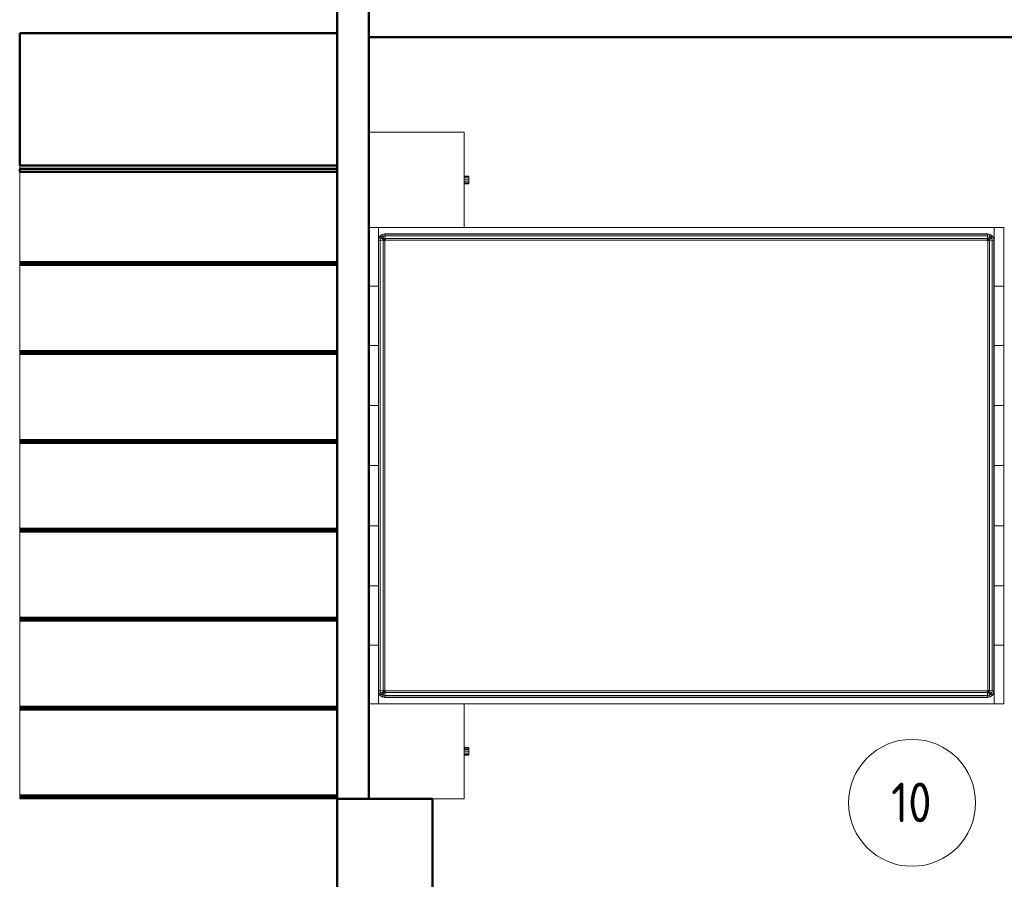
# Model space of a CAD drawing. Header units: millimetres. Extents: x -121 to 17420, y 1231 to 43130.
# Tile 34 of 57: x 11463 to 14565, y 38423 to 41130. Entities that reach past the tile are written whole.
import ezdxf

# ---------------------------------------------------------------- set-up
doc = ezdxf.new("R2010")
doc.units = ezdxf.units.MM
for name, color, linetype, lineweight in [('A-AREA-____-IDEN', 2, 'Continuous', 20), ('A-COLS-____-MCUT', 52, 'Continuous', 50), ('A-COLS-____-OTLN', 52, 'Continuous', 20), ('A-PART-____-MCUT', 2, 'Continuous', 50), ('A-PART-____-OTLN', 2, 'Continuous', 20), ('A-WALL-____-MCUT', 113, 'Continuous', 50), ('A-WALL-____-OTLN', 113, 'Continuous', 20), ('I-FURN-____-OTLN', 30, 'Continuous', 20), ('S-STRS-____-MCUT', 31, 'Continuous', 50), ('S-STRS-____-OTLN', 31, 'Continuous', 20)]:
    doc.layers.add(name, color=color, linetype=linetype, lineweight=lineweight)
doc.styles.add('GOST Common_1', font='GOST_Common.ttf', dxfattribs={"width": 0.9, "height": 125})

# ---------------------------------------------------------------- blocks, each defined once
blk = doc.blocks.new('Прямая форма - 83 new-608798-В_Этаж 01_Канализация')
at = {"layer": 'A-WALL-____-MCUT', "color": 253}
for p, q in [((3500, 100), (1175.8, 100)), ((3500, 0), (3500, 100))]:
    blk.add_line(p, q, dxfattribs=at)
blk = doc.blocks.new('Прямая форма - SW - 005-608799-В_Этаж 01_Канализация')
blk.add_blockref('Прямая форма - 83 new-608798-В_Этаж 01_Канализация', (0, 0))
blk = doc.blocks.new('Прямая форма - 83 new-608820-В_Этаж 01_Канализация')
at = {"layer": 'I-FURN-____-OTLN', "color": 9}
for p, q in [((750, -300), (750, 0)), ((-750, -300), (-750, 0)), ((-565.4, -30), (-750, -30)), ((-750, -30), (-565.4, -30)), ((-717.7, -31.5), (-710, -30)), ((-717.4, -32.2), (-709.9, -30.7)), ((-709.9, -30.7), (-710, -30)), ((-709.9, -30.7), (709.9, -30.7)), ((-709.4, -35.9), (-709.9, -30.7)), ((-565.4, 0), (-565.4, -30)), ((-565.4, 0), (-565.4, -30)), ((-378.3, -30), (-565.4, -30)), ((-565.4, -30), (-378.3, -30)), ((-378.3, 0), (-378.3, -30)), ((-378.3, 0), (-378.3, -30)), ((-189.6, -30), (-378.3, -30)), ((-378.3, -30), (-189.6, -30)), ((-189.6, 0), (-189.6, -30)), ((-189.6, 0), (-189.6, -30)), ((0, -30), (-189.6, -30)), ((-189.6, -30), (0, -30)), ((0, 0), (0, -30)), ((0, 0), (0, -30)), ((189.6, -30), (0, -30)), ((0, -30), (189.6, -30)), ((189.6, 0), (189.6, -30)), ((189.6, 0), (189.6, -30)), ((378.3, -30), (189.6, -30)), ((189.6, -30), (378.3, -30)), ((378.3, 0), (378.3, -30)), ((378.3, 0), (378.3, -30)), ((378.3, -30), (565.4, -30)), ((378.3, -30), (565.4, -30)), ((565.4, 0), (565.4, -30)), ((565.4, 0), (565.4, -30)), ((565.4, -30), (750, -30)), ((565.4, -30), (750, -30)), ((709.4, -35.9), (709.9, -30.7)), ((709.9, -30.7), (710, -30)), ((709.9, -30.7), (717.4, -32.2)), ((710, -30), (717.7, -31.5)), ((1050, -300), (1050, 0)), ((-730, -50), (-728.5, -42.3)), ((-730, -1950), (-730, -50)), ((-729.3, -50.1), (-730, -50)), ((-729.3, -50.1), (-727.8, -42.6)), ((-729.3, -1949.9), (-729.3, -50.1)), ((-724.1, -50.6), (-729.3, -50.1)), ((-728.5, -42.3), (-724.1, -35.9)), ((-727.8, -42.6), (-728.5, -42.3)), ((-727.8, -42.6), (-723.7, -36.3)), ((-723, -44.6), (-727.8, -42.6)), ((-724.1, -35.9), (-717.7, -31.5)), ((-723.7, -36.3), (-724.1, -35.9)), ((-724.1, -50.6), (-723, -44.6)), ((-724.1, -1949.4), (-724.1, -50.6)), ((-715.2, -51.5), (-724.1, -50.6)), ((-723.7, -36.3), (-717.4, -32.2)), ((-719.9, -40.1), (-723.7, -36.3)), ((-723, -44.6), (-719.9, -40.1)), ((-714.5, -48.1), (-723, -44.6)), ((-719.9, -40.1), (-715.4, -37)), ((-713.5, -46.5), (-719.9, -40.1)), ((-717.4, -32.2), (-717.7, -31.5)), ((-715.4, -37), (-717.4, -32.2)), ((-715.4, -37), (-709.4, -35.9)), ((-711.9, -45.5), (-715.4, -37)), ((-715.2, -51.5), (-714.5, -48.1)), ((-715.2, -1948.5), (-715.2, -51.5)), ((-710, -52), (-715.2, -51.5)), ((-714.5, -48.1), (-713.5, -46.5)), ((-710, -50), (-714.5, -48.1)), ((-713.5, -46.5), (-711.9, -45.5)), ((-710, -50), (-713.5, -46.5)), ((-711.9, -45.5), (-708.5, -44.8)), ((-710, -50), (-711.9, -45.5)), ((-709.7, -50.3), (-710, -50)), ((-710, -52), (-709.7, -50.3)), ((-710, -1948), (-710, -52)), ((-709.7, -50.3), (-708, -50)), ((-709.4, -35.9), (709.4, -35.9)), ((-708.5, -44.8), (-709.4, -35.9)), ((-708.5, -44.8), (708.5, -44.8)), ((-708, -50), (-708.5, -44.8)), ((-708, -50), (708, -50)), ((708, -50), (708.5, -44.8)), ((708, -50), (709.7, -50.3)), ((708.5, -44.8), (709.4, -35.9)), ((708.5, -44.8), (711.9, -45.5)), ((709.4, -35.9), (715.4, -37)), ((709.7, -50.3), (710, -50)), ((709.7, -50.3), (710, -52)), ((710, -50), (711.9, -45.5)), ((710, -50), (713.5, -46.5)), ((710, -50), (714.5, -48.1)), ((710, -52), (715.2, -51.5)), ((710, -52), (710, -1948)), ((711.9, -45.5), (715.4, -37)), ((711.9, -45.5), (713.5, -46.5)), ((713.5, -46.5), (719.9, -40.1)), ((713.5, -46.5), (714.5, -48.1)), ((714.5, -48.1), (723, -44.6)), ((714.5, -48.1), (715.2, -51.5)), ((715.2, -51.5), (724.1, -50.6)), ((715.2, -51.5), (715.2, -1948.5)), ((715.4, -37), (717.4, -32.2)), ((715.4, -37), (719.9, -40.1)), ((717.4, -32.2), (717.7, -31.5)), ((717.4, -32.2), (723.7, -36.3)), ((717.7, -31.5), (724.1, -35.9)), ((719.9, -40.1), (723.7, -36.3)), ((719.9, -40.1), (723, -44.6)), ((723, -44.6), (727.8, -42.6)), ((723, -44.6), (724.1, -50.6)), ((723.7, -36.3), (724.1, -35.9)), ((723.7, -36.3), (727.8, -42.6)), ((724.1, -35.9), (728.5, -42.3)), ((724.1, -50.6), (729.3, -50.1)), ((724.1, -50.6), (724.1, -1949.4)), ((727.8, -42.6), (728.5, -42.3)), ((727.8, -42.6), (729.3, -50.1)), ((728.5, -42.3), (730, -50)), ((729.3, -50.1), (730, -50)), ((729.3, -50.1), (729.3, -1949.9)), ((730, -50), (730, -1950)), ((-1050, -300), (-1050, -200)), ((-750, -300), (-1050, -300)), ((-912, -315), (-912, -300)), ((-910.4, -315), (-910.4, -300)), ((-906, -315), (-906, -300)), ((-900, -315), (-900, -300)), ((-894, -315), (-894, -300)), ((-889.6, -315), (-889.6, -300)), ((-888, -315), (-888, -300)), ((-750, -1970), (-750, -300)), ((1050, -300), (750, -300)), ((750, -300), (750, -1970)), ((888, -315), (888, -300)), ((889.6, -315), (889.6, -300)), ((894, -315), (894, -300)), ((900, -315), (900, -300)), ((906, -315), (906, -300)), ((910.4, -315), (910.4, -300)), ((912, -315), (912, -300)), ((-912, -315), (-910.4, -315)), ((-910.4, -315), (-906, -315)), ((-906, -315), (-900, -315)), ((-900, -315), (-894, -315)), ((-894, -315), (-889.6, -315)), ((-889.6, -315), (-888, -315)), ((888, -315), (889.6, -315)), ((889.6, -315), (894, -315)), ((894, -315), (900, -315)), ((900, -315), (906, -315)), ((906, -315), (910.4, -315)), ((910.4, -315), (912, -315)), ((-730, -1950), (-729.3, -1949.9)), ((-728.5, -1957.7), (-730, -1950)), ((-729.3, -1949.9), (-724.1, -1949.4)), ((-727.8, -1957.4), (-729.3, -1949.9)), ((-724.1, -1949.4), (-715.2, -1948.5)), ((-723, -1955.4), (-724.1, -1949.4)), ((-714.5, -1951.9), (-723, -1955.4)), ((-713.5, -1953.5), (-719.9, -1959.9)), ((-715.2, -1948.5), (-710, -1948)), ((-714.5, -1951.9), (-715.2, -1948.5)), ((-710, -1950), (-714.5, -1951.9)), ((-713.5, -1953.5), (-714.5, -1951.9)), ((-710, -1950), (-713.5, -1953.5)), ((-711.9, -1954.5), (-713.5, -1953.5)), ((-710, -1950), (-711.9, -1954.5)), ((-709.7, -1949.7), (-710, -1948)), ((-709.7, -1949.7), (-710, -1950)), ((-708, -1950), (-709.7, -1949.7)), ((-708, -1950), (-708.5, -1955.2)), ((708, -1950), (-708, -1950)), ((709.7, -1949.7), (708, -1950)), ((708, -1950), (708.5, -1955.2)), ((710, -1948), (709.7, -1949.7)), ((709.7, -1949.7), (710, -1950)), ((710, -1948), (715.2, -1948.5)), ((710, -1950), (714.5, -1951.9)), ((710, -1950), (713.5, -1953.5)), ((710, -1950), (711.9, -1954.5)), ((713.5, -1953.5), (711.9, -1954.5)), ((714.5, -1951.9), (713.5, -1953.5)), ((713.5, -1953.5), (719.9, -1959.9)), ((715.2, -1948.5), (714.5, -1951.9)), ((714.5, -1951.9), (723, -1955.4)), ((715.2, -1948.5), (724.1, -1949.4)), ((724.1, -1949.4), (723, -1955.4)), ((724.1, -1949.4), (729.3, -1949.9)), ((729.3, -1949.9), (727.8, -1957.4)), ((730, -1950), (728.5, -1957.7)), ((729.3, -1949.9), (730, -1950)), ((-750, -1970), (-565.4, -1970)), ((-750, -1970), (-750, -2000)), ((-750, -1970), (-750, -2000)), ((-750, -1970), (-565.4, -1970)), ((-727.8, -1957.4), (-728.5, -1957.7)), ((-724.1, -1964.1), (-728.5, -1957.7)), ((-723, -1955.4), (-727.8, -1957.4)), ((-723.7, -1963.7), (-727.8, -1957.4)), ((-723.7, -1963.7), (-724.1, -1964.1)), ((-717.7, -1968.5), (-724.1, -1964.1)), ((-719.9, -1959.9), (-723.7, -1963.7)), ((-717.4, -1967.8), (-723.7, -1963.7)), ((-719.9, -1959.9), (-723, -1955.4)), ((-715.4, -1963), (-719.9, -1959.9)), ((-717.4, -1967.8), (-717.7, -1968.5)), ((-710, -1970), (-717.7, -1968.5)), ((-715.4, -1963), (-717.4, -1967.8)), ((-709.9, -1969.3), (-717.4, -1967.8)), ((-711.9, -1954.5), (-715.4, -1963)), ((-709.4, -1964.1), (-715.4, -1963)), ((-708.5, -1955.2), (-711.9, -1954.5)), ((-709.9, -1969.3), (-710, -1970)), ((-709.4, -1964.1), (-709.9, -1969.3)), ((709.9, -1969.3), (-709.9, -1969.3)), ((-708.5, -1955.2), (-709.4, -1964.1)), ((709.4, -1964.1), (-709.4, -1964.1)), ((708.5, -1955.2), (-708.5, -1955.2)), ((-565.4, -1970), (-378.3, -1970)), ((-565.4, -1970), (-565.4, -2000)), ((-565.4, -1970), (-565.4, -2000)), ((-565.4, -1970), (-378.3, -1970)), ((-378.3, -1970), (-189.6, -1970)), ((-378.3, -1970), (-378.3, -2000)), ((-378.3, -1970), (-378.3, -2000)), ((-378.3, -1970), (-189.6, -1970)), ((-189.6, -1970), (0, -1970)), ((-189.6, -1970), (-189.6, -2000)), ((-189.6, -1970), (-189.6, -2000)), ((-189.6, -1970), (0, -1970)), ((0, -1970), (189.6, -1970)), ((0, -1970), (0, -2000)), ((0, -1970), (0, -2000)), ((0, -1970), (189.6, -1970)), ((189.6, -1970), (378.3, -1970)), ((189.6, -1970), (189.6, -2000)), ((189.6, -1970), (189.6, -2000)), ((189.6, -1970), (378.3, -1970)), ((378.3, -1970), (565.4, -1970)), ((378.3, -1970), (378.3, -2000)), ((378.3, -1970), (378.3, -2000)), ((378.3, -1970), (565.4, -1970)), ((565.4, -1970), (750, -1970)), ((565.4, -1970), (565.4, -2000)), ((565.4, -1970), (565.4, -2000)), ((565.4, -1970), (750, -1970)), ((711.9, -1954.5), (708.5, -1955.2)), ((708.5, -1955.2), (709.4, -1964.1)), ((715.4, -1963), (709.4, -1964.1)), ((709.4, -1964.1), (709.9, -1969.3)), ((717.4, -1967.8), (709.9, -1969.3)), ((709.9, -1969.3), (710, -1970)), ((717.7, -1968.5), (710, -1970)), ((711.9, -1954.5), (715.4, -1963)), ((719.9, -1959.9), (715.4, -1963)), ((715.4, -1963), (717.4, -1967.8)), ((723.7, -1963.7), (717.4, -1967.8)), ((717.4, -1967.8), (717.7, -1968.5)), ((724.1, -1964.1), (717.7, -1968.5)), ((723, -1955.4), (719.9, -1959.9)), ((719.9, -1959.9), (723.7, -1963.7)), ((723, -1955.4), (727.8, -1957.4)), ((727.8, -1957.4), (723.7, -1963.7)), ((723.7, -1963.7), (724.1, -1964.1)), ((728.5, -1957.7), (724.1, -1964.1)), ((727.8, -1957.4), (728.5, -1957.7)), ((750, -1970), (750, -2000)), ((750, -1970), (750, -2000)), ((-565.4, -2000), (-750, -2000)), ((-750, -2000), (-565.4, -2000)), ((-378.3, -2000), (-565.4, -2000)), ((-565.4, -2000), (-378.3, -2000)), ((-189.6, -2000), (-378.3, -2000)), ((-378.3, -2000), (-189.6, -2000)), ((0, -2000), (-189.6, -2000)), ((-189.6, -2000), (0, -2000)), ((189.6, -2000), (0, -2000)), ((0, -2000), (189.6, -2000)), ((378.3, -2000), (189.6, -2000)), ((189.6, -2000), (378.3, -2000)), ((378.3, -2000), (565.4, -2000)), ((378.3, -2000), (565.4, -2000)), ((565.4, -2000), (750, -2000)), ((565.4, -2000), (750, -2000))]:
    blk.add_line(p, q, dxfattribs=at)
blk = doc.blocks.new('Прямая форма - FU - 050-608821-В_Этаж 01_Канализация')
blk.add_blockref('Прямая форма - 83 new-608820-В_Этаж 01_Канализация', (0, 0))
blk = doc.blocks.new('Прямая форма - 83 new-608839-В_Этаж 01_Канализация')
at = {"layer": 'A-COLS-____-MCUT', "color": 253}
for p, q in [((150, 150), (-150, 150)), ((-150, 150), (-150, -150)), ((150, -150), (150, 150)), ((-150, -150), (150, -150))]:
    blk.add_line(p, q, dxfattribs=at)
blk = doc.blocks.new('Прямая форма - CRE - 002-608840-В_Этаж 01_Канализация')
blk.add_blockref('Прямая форма - 83 new-608839-В_Этаж 01_Канализация', (0, 0))
blk = doc.blocks.new('Прямая форма - 83 new-608919-В_Этаж 01_Канализация')
at = {"layer": 'A-WALL-____-MCUT', "color": 253}
for p, q in [((6700, 0), (2900, 0)), ((2900, 0), (2900, -100)), ((2900, -100), (6700, -100))]:
    blk.add_line(p, q, dxfattribs=at)
blk = doc.blocks.new('Прямая форма - SW - 005-608920-В_Этаж 01_Канализация')
blk.add_blockref('Прямая форма - 83 new-608919-В_Этаж 01_Канализация', (0, 0))
blk = doc.blocks.new('Family - 83 new-608975-В_Этаж 01_Канализация')
at = {"layer": 'S-STRS-____-OTLN', "color": 9}
for p, q in [((0, -620), (-1000, -620)), ((0, -620.2), (-1000, -620.2)), ((0, -620), (0, -620.2)), ((0, -620.2), (0, -620.8)), ((0, -620.8), (-1000, -620.8)), ((0, -621.7), (-1000, -621.7)), ((0, -622.9), (-1000, -622.9)), ((0, -624.5), (-1000, -624.5)), ((0, -626.2), (-1000, -626.2)), ((0, -628.2), (-1000, -628.2)), ((0, -630.3), (-1000, -630.3)), ((0, -632.5), (-1000, -632.5)), ((0, -620.8), (0, -621.7)), ((0, -621.7), (0, -622.9)), ((0, -622.9), (0, -624.5)), ((0, -624.5), (0, -626.2)), ((0, -626.2), (0, -628.2)), ((0, -628.2), (0, -630.3)), ((0, -630.3), (0, -632.5)), ((0, -632.5), (0, -900))]:
    blk.add_line(p, q, dxfattribs=at)
blk = doc.blocks.new('Family - Timber - Floor-608976-В_Этаж 01_Канализация')
blk.add_blockref('Family - 83 new-608975-В_Этаж 01_Канализация', (0, 0))
blk = doc.blocks.new('Family - 83 new-608979-В_Этаж 01_Канализация')
at = {"layer": 'S-STRS-____-OTLN', "color": 9}
for p, q in [((0, -900), (-1000, -900)), ((0, -900.2), (-1000, -900.2)), ((0, -900.8), (-1000, -900.8)), ((0, -901.7), (-1000, -901.7)), ((0, -902.9), (-1000, -902.9)), ((0, -904.5), (-1000, -904.5)), ((0, -906.3), (-1000, -906.3)), ((0, -908.2), (-1000, -908.2)), ((0, -910.3), (-1000, -910.3)), ((0, -912.5), (-1000, -912.5)), ((0, -900), (0, -900.2)), ((0, -900.2), (0, -900.8)), ((0, -900.8), (0, -901.7)), ((0, -901.7), (0, -902.9)), ((0, -902.9), (0, -904.5)), ((0, -904.5), (0, -906.3)), ((0, -906.3), (0, -908.2)), ((0, -908.2), (0, -910.3)), ((0, -910.3), (0, -912.5)), ((0, -912.5), (0, -1180))]:
    blk.add_line(p, q, dxfattribs=at)
blk = doc.blocks.new('Family - Timber - Floor-608980-В_Этаж 01_Канализация')
blk.add_blockref('Family - 83 new-608979-В_Этаж 01_Канализация', (0, 0))
blk = doc.blocks.new('Family - 83 new-608983-В_Этаж 01_Канализация')
at = {"layer": 'S-STRS-____-OTLN', "color": 9}
for p, q in [((0, -340), (-1000, -340)), ((0, -340.2), (-1000, -340.2)), ((0, -340.8), (-1000, -340.8)), ((0, -340), (0, -340.2)), ((0, -340.2), (0, -340.8)), ((0, -340.8), (0, -341.7)), ((0, -341.7), (-1000, -341.7)), ((0, -342.9), (-1000, -342.9)), ((0, -344.5), (-1000, -344.5)), ((0, -346.2), (-1000, -346.2)), ((0, -348.2), (-1000, -348.2)), ((0, -350.3), (-1000, -350.3)), ((0, -352.5), (-1000, -352.5)), ((0, -341.7), (0, -342.9)), ((0, -342.9), (0, -344.5)), ((0, -344.5), (0, -346.2)), ((0, -346.2), (0, -348.2)), ((0, -348.2), (0, -350.3)), ((0, -350.3), (0, -352.5)), ((0, -352.5), (0, -620))]:
    blk.add_line(p, q, dxfattribs=at)
blk = doc.blocks.new('Family - Timber - Floor-608984-В_Этаж 01_Канализация')
blk.add_blockref('Family - 83 new-608983-В_Этаж 01_Канализация', (0, 0))
blk = doc.blocks.new('Family - 83 new-608987-В_Этаж 01_Канализация')
at = {"layer": 'S-STRS-____-MCUT', "color": 253}
for p, q in [((0, -1775), (-1000, -1775)), ((-1000, -1775), (-1000, -2192.3)), ((0, -2192.3), (0, -1775)), ((-1000, -2192.3), (0, -2192.3))]:
    blk.add_line(p, q, dxfattribs=at)
at = {"layer": 'S-STRS-____-OTLN', "color": 9}
blk.add_line((0, -1765), (0, -1775), dxfattribs=at)
blk = doc.blocks.new('Family - Concrete - Structural-608988-В_Этаж 01_Канализация')
blk.add_blockref('Family - 83 new-608987-В_Этаж 01_Канализация', (0, 0))
blk = doc.blocks.new('Family - 83 new-609009-В_Этаж 01_Канализация')
at = {"layer": 'S-STRS-____-OTLN', "color": 9}
for p, q in [((0, -1180), (-1000, -1180)), ((0, -1180.2), (-1000, -1180.2)), ((0, -1180.8), (-1000, -1180.8)), ((0, -1181.7), (-1000, -1181.7)), ((0, -1182.9), (-1000, -1182.9)), ((0, -1184.5), (-1000, -1184.5)), ((0, -1186.2), (-1000, -1186.2)), ((0, -1188.2), (-1000, -1188.2)), ((0, -1190.3), (-1000, -1190.3)), ((0, -1192.5), (-1000, -1192.5)), ((0, -1180), (0, -1180.2)), ((0, -1180.2), (0, -1180.8)), ((0, -1180.8), (0, -1181.7)), ((0, -1181.7), (0, -1182.9)), ((0, -1182.9), (0, -1184.5)), ((0, -1184.5), (0, -1186.2)), ((0, -1186.2), (0, -1188.2)), ((0, -1188.2), (0, -1190.3)), ((0, -1190.3), (0, -1192.5)), ((0, -1192.5), (0, -1460))]:
    blk.add_line(p, q, dxfattribs=at)
blk = doc.blocks.new('Family - Timber - Floor-609010-В_Этаж 01_Канализация')
blk.add_blockref('Family - 83 new-609009-В_Этаж 01_Канализация', (0, 0))
blk = doc.blocks.new('Family - 83 new-609013-В_Этаж 01_Канализация')
at = {"layer": 'S-STRS-____-OTLN', "color": 9}
for p, q in [((0, -1460), (-1000, -1460)), ((0, -1460.2), (-1000, -1460.2)), ((0, -1460.8), (-1000, -1460.8)), ((0, -1461.7), (-1000, -1461.7)), ((0, -1462.9), (-1000, -1462.9)), ((0, -1464.5), (-1000, -1464.5)), ((0, -1466.2), (-1000, -1466.2)), ((0, -1468.2), (-1000, -1468.2)), ((0, -1470.3), (-1000, -1470.3)), ((0, -1472.5), (-1000, -1472.5)), ((0, -1460), (0, -1460.2)), ((0, -1460.2), (0, -1460.8)), ((0, -1460.8), (0, -1461.7)), ((0, -1461.7), (0, -1462.9)), ((0, -1462.9), (0, -1464.5)), ((0, -1464.5), (0, -1466.2)), ((0, -1466.2), (0, -1468.2)), ((0, -1468.2), (0, -1470.3)), ((0, -1470.3), (0, -1472.5)), ((0, -1472.5), (0, -1755))]:
    blk.add_line(p, q, dxfattribs=at)
blk = doc.blocks.new('Family - Timber - Floor-609014-В_Этаж 01_Канализация')
blk.add_blockref('Family - 83 new-609013-В_Этаж 01_Канализация', (0, 0))
blk = doc.blocks.new('Family - 83 new-609015-В_Этаж 01_Канализация')
at = {"layer": 'S-STRS-____-MCUT', "color": 253}
for p, q in [((0, -1755), (-1000, -1755)), ((-1000, -1755), (-1000, -1765)), ((-1000, -1765), (0, -1765)), ((0, -1765), (0, -1755))]:
    blk.add_line(p, q, dxfattribs=at)
blk = doc.blocks.new('Family - Timber - Floor-609016-В_Этаж 01_Канализация')
blk.add_blockref('Family - 83 new-609015-В_Этаж 01_Канализация', (0, 0))
blk = doc.blocks.new('Family - 83 new-609033-В_Этаж 01_Канализация')
at = {"layer": 'S-STRS-____-OTLN', "color": 9}
for p, q in [((0, 220), (-1000, 220)), ((0, 219.8), (-1000, 219.8)), ((0, 219.2), (-1000, 219.2)), ((0, 218.3), (-1000, 218.3)), ((0, 220), (0, 219.8)), ((0, 219.8), (0, 219.2)), ((0, 219.2), (0, 218.3)), ((0, 218.3), (0, 217.1)), ((0, 217.1), (-1000, 217.1)), ((0, 215.5), (-1000, 215.5)), ((0, 213.8), (-1000, 213.8)), ((0, 211.8), (-1000, 211.8)), ((0, 209.7), (-1000, 209.7)), ((0, 207.5), (-1000, 207.5)), ((0, 217.1), (0, 215.5)), ((0, 215.5), (0, 213.8)), ((0, 213.8), (0, 211.8)), ((0, 211.8), (0, 209.7)), ((0, 209.7), (0, 207.5)), ((0, 207.5), (0, -60))]:
    blk.add_line(p, q, dxfattribs=at)
blk = doc.blocks.new('Family - Timber - Floor-609034-В_Этаж 01_Канализация')
blk.add_blockref('Family - 83 new-609033-В_Этаж 01_Канализация', (0, 0))
blk = doc.blocks.new('Family - 83 new-609041-В_Этаж 01_Канализация')
at = {"layer": 'S-STRS-____-OTLN', "color": 9}
for p, q in [((0, -60), (-1000, -60)), ((0, -60.2), (-1000, -60.2)), ((0, -60.8), (-1000, -60.8)), ((0, -61.7), (-1000, -61.7)), ((0, -60), (0, -60.2)), ((0, -60.2), (0, -60.8)), ((0, -60.8), (0, -61.7)), ((0, -61.7), (0, -62.9)), ((0, -62.9), (-1000, -62.9)), ((0, -64.5), (-1000, -64.5)), ((0, -66.2), (-1000, -66.2)), ((0, -68.2), (-1000, -68.2)), ((0, -70.3), (-1000, -70.3)), ((0, -72.5), (-1000, -72.5)), ((0, -62.9), (0, -64.5)), ((0, -64.5), (0, -66.2)), ((0, -66.2), (0, -68.2)), ((0, -68.2), (0, -70.3)), ((0, -70.3), (0, -72.5)), ((0, -72.5), (0, -340))]:
    blk.add_line(p, q, dxfattribs=at)
blk = doc.blocks.new('Family - Timber - Floor-609042-В_Этаж 01_Канализация')
blk.add_blockref('Family - 83 new-609041-В_Этаж 01_Канализация', (0, 0))
blk = doc.blocks.new('Family - STAIR - 002-609057-В_Этаж 01_Канализация')
for name in ['Family - Timber - Floor-609034-В_Этаж 01_Канализация', 'Family - Timber - Floor-609042-В_Этаж 01_Канализация', 'Family - Timber - Floor-608984-В_Этаж 01_Канализация', 'Family - Timber - Floor-608976-В_Этаж 01_Канализация', 'Family - Timber - Floor-608980-В_Этаж 01_Канализация', 'Family - Timber - Floor-609010-В_Этаж 01_Канализация', 'Family - Timber - Floor-609014-В_Этаж 01_Канализация', 'Family - Timber - Floor-609016-В_Этаж 01_Канализация', 'Family - Concrete - Structural-608988-В_Этаж 01_Канализация']:
    blk.add_blockref(name, (0, 0))
blk = doc.blocks.new('Family - 83 new-609079-В_Этаж 01_Канализация')
at = {"layer": 'A-PART-____-OTLN', "color": 9}
for p, q in [((0, -620), (-1000, -620)), ((0, -620.2), (-1000, -620.2)), ((0, -620), (0, -620.2)), ((0, -620.2), (0, -620.8)), ((0, -620.8), (-1000, -620.8)), ((0, -621.7), (-1000, -621.7)), ((0, -622.9), (-1000, -622.9)), ((0, -624.5), (-1000, -624.5)), ((0, -626.2), (-1000, -626.2)), ((0, -628.2), (-1000, -628.2)), ((0, -630.3), (-1000, -630.3)), ((0, -632.5), (-1000, -632.5)), ((0, -620.8), (0, -621.7)), ((0, -621.7), (0, -622.9)), ((0, -622.9), (0, -624.5)), ((0, -624.5), (0, -626.2)), ((0, -626.2), (0, -628.2)), ((0, -628.2), (0, -630.3)), ((0, -630.3), (0, -632.5)), ((0, -632.5), (0, -900))]:
    blk.add_line(p, q, dxfattribs=at)
blk = doc.blocks.new('Family - Timber - Floor-609080-В_Этаж 01_Канализация')
blk.add_blockref('Family - 83 new-609079-В_Этаж 01_Канализация', (0, 0))
blk = doc.blocks.new('Family - 83 new-609085-В_Этаж 01_Канализация')
at = {"layer": 'A-PART-____-OTLN', "color": 9}
for p, q in [((0, -900), (-1000, -900)), ((0, -900.2), (-1000, -900.2)), ((0, -900.8), (-1000, -900.8)), ((0, -901.7), (-1000, -901.7)), ((0, -902.9), (-1000, -902.9)), ((0, -904.5), (-1000, -904.5)), ((0, -906.3), (-1000, -906.3)), ((0, -908.2), (-1000, -908.2)), ((0, -910.3), (-1000, -910.3)), ((0, -912.5), (-1000, -912.5)), ((0, -900), (0, -900.2)), ((0, -900.2), (0, -900.8)), ((0, -900.8), (0, -901.7)), ((0, -901.7), (0, -902.9)), ((0, -902.9), (0, -904.5)), ((0, -904.5), (0, -906.3)), ((0, -906.3), (0, -908.2)), ((0, -908.2), (0, -910.3)), ((0, -910.3), (0, -912.5)), ((0, -912.5), (0, -1180))]:
    blk.add_line(p, q, dxfattribs=at)
blk = doc.blocks.new('Family - Timber - Floor-609086-В_Этаж 01_Канализация')
blk.add_blockref('Family - 83 new-609085-В_Этаж 01_Канализация', (0, 0))
blk = doc.blocks.new('Family - 83 new-609091-В_Этаж 01_Канализация')
at = {"layer": 'A-PART-____-OTLN', "color": 9}
for p, q in [((0, -340), (-1000, -340)), ((0, -340.2), (-1000, -340.2)), ((0, -340.8), (-1000, -340.8)), ((0, -340), (0, -340.2)), ((0, -340.2), (0, -340.8)), ((0, -340.8), (0, -341.7)), ((0, -341.7), (-1000, -341.7)), ((0, -342.9), (-1000, -342.9)), ((0, -344.5), (-1000, -344.5)), ((0, -346.2), (-1000, -346.2)), ((0, -348.2), (-1000, -348.2)), ((0, -350.3), (-1000, -350.3)), ((0, -352.5), (-1000, -352.5)), ((0, -341.7), (0, -342.9)), ((0, -342.9), (0, -344.5)), ((0, -344.5), (0, -346.2)), ((0, -346.2), (0, -348.2)), ((0, -348.2), (0, -350.3)), ((0, -350.3), (0, -352.5)), ((0, -352.5), (0, -620))]:
    blk.add_line(p, q, dxfattribs=at)
blk = doc.blocks.new('Family - Timber - Floor-609092-В_Этаж 01_Канализация')
blk.add_blockref('Family - 83 new-609091-В_Этаж 01_Канализация', (0, 0))
blk = doc.blocks.new('Family - 83 new-609097-В_Этаж 01_Канализация')
at = {"layer": 'A-PART-____-MCUT', "color": 253}
for p, q in [((0, -1775), (-1000, -1775)), ((-1000, -1775), (-1000, -2192.3)), ((0, -2192.3), (0, -1775)), ((-1000, -2192.3), (0, -2192.3))]:
    blk.add_line(p, q, dxfattribs=at)
at = {"layer": 'A-PART-____-OTLN', "color": 9}
blk.add_line((0, -1765), (0, -1775), dxfattribs=at)
blk = doc.blocks.new('Family - Concrete - Structural-609098-В_Этаж 01_Канализация')
blk.add_blockref('Family - 83 new-609097-В_Этаж 01_Канализация', (0, 0))
blk = doc.blocks.new('Family - 83 new-609130-В_Этаж 01_Канализация')
at = {"layer": 'A-PART-____-OTLN', "color": 9}
for p, q in [((0, -1180), (-1000, -1180)), ((0, -1180.2), (-1000, -1180.2)), ((0, -1180.8), (-1000, -1180.8)), ((0, -1181.7), (-1000, -1181.7)), ((0, -1182.9), (-1000, -1182.9)), ((0, -1184.5), (-1000, -1184.5)), ((0, -1186.2), (-1000, -1186.2)), ((0, -1188.2), (-1000, -1188.2)), ((0, -1190.3), (-1000, -1190.3)), ((0, -1192.5), (-1000, -1192.5)), ((0, -1180), (0, -1180.2)), ((0, -1180.2), (0, -1180.8)), ((0, -1180.8), (0, -1181.7)), ((0, -1181.7), (0, -1182.9)), ((0, -1182.9), (0, -1184.5)), ((0, -1184.5), (0, -1186.2)), ((0, -1186.2), (0, -1188.2)), ((0, -1188.2), (0, -1190.3)), ((0, -1190.3), (0, -1192.5)), ((0, -1192.5), (0, -1460))]:
    blk.add_line(p, q, dxfattribs=at)
blk = doc.blocks.new('Family - Timber - Floor-609131-В_Этаж 01_Канализация')
blk.add_blockref('Family - 83 new-609130-В_Этаж 01_Канализация', (0, 0))
blk = doc.blocks.new('Family - 83 new-609136-В_Этаж 01_Канализация')
at = {"layer": 'A-PART-____-OTLN', "color": 9}
for p, q in [((0, -1460), (-1000, -1460)), ((0, -1460.2), (-1000, -1460.2)), ((0, -1460.8), (-1000, -1460.8)), ((0, -1461.7), (-1000, -1461.7)), ((0, -1462.9), (-1000, -1462.9)), ((0, -1464.5), (-1000, -1464.5)), ((0, -1466.2), (-1000, -1466.2)), ((0, -1468.2), (-1000, -1468.2)), ((0, -1470.3), (-1000, -1470.3)), ((0, -1472.5), (-1000, -1472.5)), ((0, -1460), (0, -1460.2)), ((0, -1460.2), (0, -1460.8)), ((0, -1460.8), (0, -1461.7)), ((0, -1461.7), (0, -1462.9)), ((0, -1462.9), (0, -1464.5)), ((0, -1464.5), (0, -1466.2)), ((0, -1466.2), (0, -1468.2)), ((0, -1468.2), (0, -1470.3)), ((0, -1470.3), (0, -1472.5)), ((0, -1472.5), (0, -1755))]:
    blk.add_line(p, q, dxfattribs=at)
blk = doc.blocks.new('Family - Timber - Floor-609137-В_Этаж 01_Канализация')
blk.add_blockref('Family - 83 new-609136-В_Этаж 01_Канализация', (0, 0))
blk = doc.blocks.new('Family - 83 new-609139-В_Этаж 01_Канализация')
at = {"layer": 'A-PART-____-MCUT', "color": 253}
for p, q in [((0, -1755), (-1000, -1755)), ((-1000, -1755), (-1000, -1765)), ((-1000, -1765), (0, -1765)), ((0, -1765), (0, -1755))]:
    blk.add_line(p, q, dxfattribs=at)
blk = doc.blocks.new('Family - Timber - Floor-609140-В_Этаж 01_Канализация')
blk.add_blockref('Family - 83 new-609139-В_Этаж 01_Канализация', (0, 0))
blk = doc.blocks.new('Family - 83 new-609166-В_Этаж 01_Канализация')
at = {"layer": 'A-PART-____-OTLN', "color": 9}
for p, q in [((0, 220), (-1000, 220)), ((0, 219.8), (-1000, 219.8)), ((0, 219.2), (-1000, 219.2)), ((0, 218.3), (-1000, 218.3)), ((0, 220), (0, 219.8)), ((0, 219.8), (0, 219.2)), ((0, 219.2), (0, 218.3)), ((0, 218.3), (0, 217.1)), ((0, 217.1), (-1000, 217.1)), ((0, 215.5), (-1000, 215.5)), ((0, 213.8), (-1000, 213.8)), ((0, 211.8), (-1000, 211.8)), ((0, 209.7), (-1000, 209.7)), ((0, 207.5), (-1000, 207.5)), ((0, 217.1), (0, 215.5)), ((0, 215.5), (0, 213.8)), ((0, 213.8), (0, 211.8)), ((0, 211.8), (0, 209.7)), ((0, 209.7), (0, 207.5)), ((0, 207.5), (0, -60))]:
    blk.add_line(p, q, dxfattribs=at)
blk = doc.blocks.new('Family - Timber - Floor-609167-В_Этаж 01_Канализация')
blk.add_blockref('Family - 83 new-609166-В_Этаж 01_Канализация', (0, 0))
blk = doc.blocks.new('Family - 83 new-609178-В_Этаж 01_Канализация')
at = {"layer": 'A-PART-____-OTLN', "color": 9}
for p, q in [((0, -60), (-1000, -60)), ((0, -60.2), (-1000, -60.2)), ((0, -60.8), (-1000, -60.8)), ((0, -61.7), (-1000, -61.7)), ((0, -60), (0, -60.2)), ((0, -60.2), (0, -60.8)), ((0, -60.8), (0, -61.7)), ((0, -61.7), (0, -62.9)), ((0, -62.9), (-1000, -62.9)), ((0, -64.5), (-1000, -64.5)), ((0, -66.2), (-1000, -66.2)), ((0, -68.2), (-1000, -68.2)), ((0, -70.3), (-1000, -70.3)), ((0, -72.5), (-1000, -72.5)), ((0, -62.9), (0, -64.5)), ((0, -64.5), (0, -66.2)), ((0, -66.2), (0, -68.2)), ((0, -68.2), (0, -70.3)), ((0, -70.3), (0, -72.5)), ((0, -72.5), (0, -340))]:
    blk.add_line(p, q, dxfattribs=at)
blk = doc.blocks.new('Family - Timber - Floor-609179-В_Этаж 01_Канализация')
blk.add_blockref('Family - 83 new-609178-В_Этаж 01_Канализация', (0, 0))
blk = doc.blocks.new('83 new_ifc_RVT-1-В_Этаж 01_Канализация')
at = {"layer": 'A-COLS-____-OTLN', "color": 9, "lineweight": 20}
blk.add_blockref('Прямая форма - CRE - 002-608840-В_Этаж 01_Канализация', (26760.3, 38525.8), dxfattribs=at)
at = {"layer": 'A-PART-____-OTLN', "color": 9, "lineweight": 20, "rotation": 180}
for name in ['Family - Concrete - Structural-609098-В_Этаж 01_Канализация', 'Family - Timber - Floor-609140-В_Этаж 01_Канализация', 'Family - Timber - Floor-609137-В_Этаж 01_Канализация', 'Family - Timber - Floor-609131-В_Этаж 01_Канализация', 'Family - Timber - Floor-609086-В_Этаж 01_Канализация', 'Family - Timber - Floor-609080-В_Этаж 01_Канализация', 'Family - Timber - Floor-609092-В_Этаж 01_Канализация', 'Family - Timber - Floor-609179-В_Этаж 01_Канализация', 'Family - Timber - Floor-609167-В_Этаж 01_Канализация']:
    blk.add_blockref(name, (25610.3, 38895.8), dxfattribs=at)
at = {"layer": 'A-WALL-____-OTLN', "color": 9, "lineweight": 20}
for name, p, rotation in [('Прямая форма - SW - 005-608920-В_Этаж 01_Канализация', (26610.3, 35775.8), 90), ('Прямая форма - SW - 005-608799-В_Этаж 01_Канализация', (30210.3, 41175.8), 180)]:
    blk.add_blockref(name, p, dxfattribs=dict(at, rotation=rotation))
at = {"layer": 'I-FURN-____-OTLN', "color": 9, "lineweight": 20, "rotation": 90}
blk.add_blockref('Прямая форма - FU - 050-608821-В_Этаж 01_Канализация', (26710.3, 39725.8), dxfattribs=at)
at = {"layer": 'S-STRS-____-OTLN', "color": 9, "lineweight": 20, "rotation": 180}
blk.add_blockref('Family - STAIR - 002-609057-В_Этаж 01_Канализация', (25610.3, 38895.8), dxfattribs=at)
blk = doc.blocks.new('ADSK_M_Помещения - Номер Имя-152985-В_Этаж 01_Канализация')
at = {"layer": 'A-AREA-____-IDEN'}
blk.add_circle((0, 0), 4, dxfattribs=at)

msp = doc.modelspace()

# ---------------------------------------------------------------- block references
at = {"lineweight": 9}
msp.add_blockref('83 new_ifc_RVT-1-В_Этаж 01_Канализация', (-14146.9061, 0), dxfattribs=at)
at = {"layer": 'A-AREA-____-IDEN', "xscale": 49.99999999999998, "yscale": 49.99999999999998, "zscale": 49.99999999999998}
msp.add_blockref('ADSK_M_Помещения - Номер Имя-152985-В_Этаж 01_Канализация', (14274.8634, 38663.5156), dxfattribs=at)

# ---------------------------------------------------------------- texts
at = {"layer": 'A-AREA-____-IDEN', "lineweight": 9, "insert": (14208.9347, 38727.3782), "char_height": 125, "width": 165.949312, "attachment_point": 1, "style": 'GOST Common_1'}
msp.add_mtext('10', dxfattribs=at)

doc.saveas('drawing.dxf')
